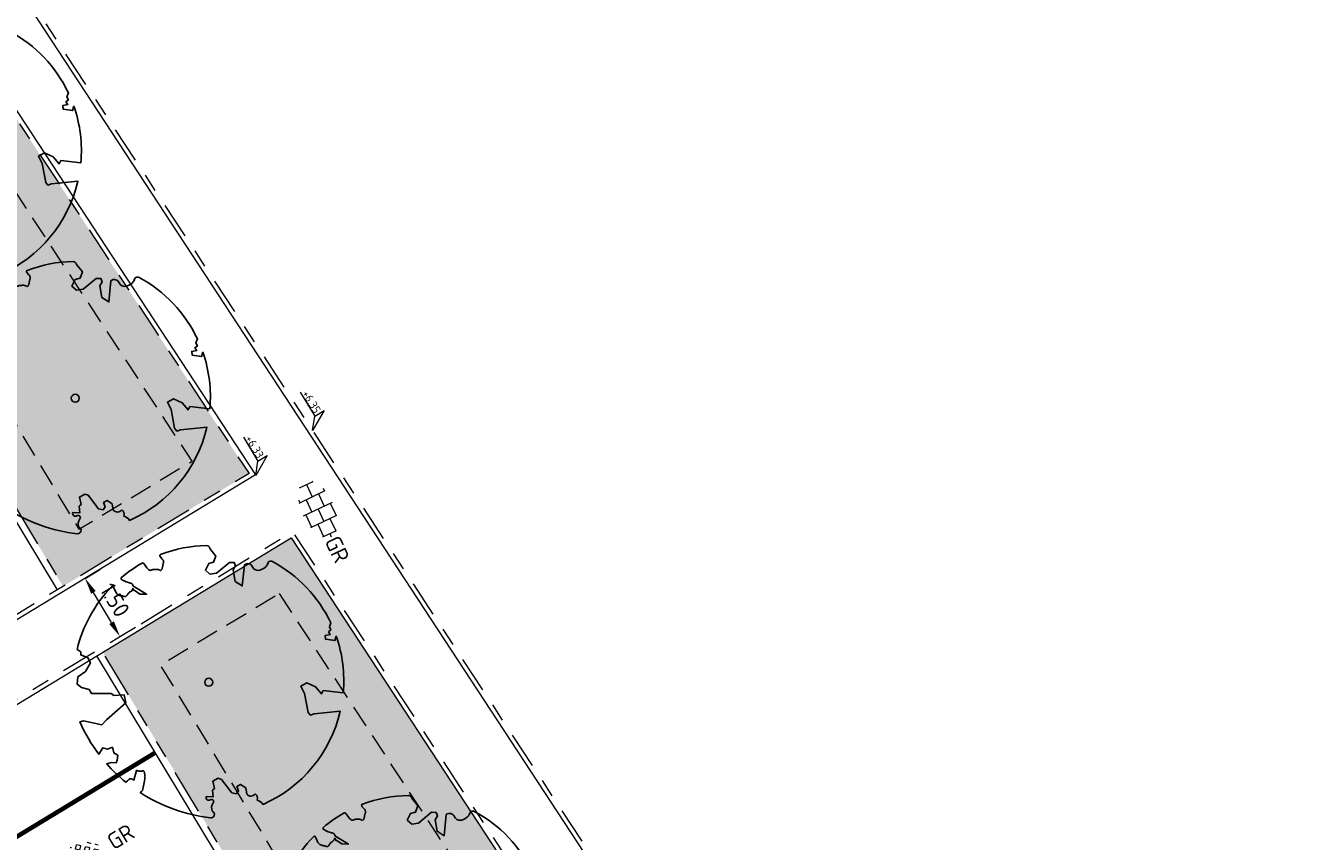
# Model space of a CAD drawing. Header units: metres. Extents: x 155090 to 155676, y 461362 to 461889.
# Tile 77 of 98: x 155285 to 155313, y 461636 to 461654. Entities that reach past the tile are written whole.
import ezdxf
from ezdxf.enums import TextEntityAlignment as Align

# ---------------------------------------------------------------- set-up
doc = ezdxf.new("R2010")
doc.units = ezdxf.units.M
for name, pattern in [('DASHED', [0.75, 0.5, -0.25]), ('VH-OPSLUITBAND-SO', [10, 4, -2, 2, -2]), ('VH-TROTTOIRBAND_130-150', [15, 5, -2, 2, -2, 2, -2]), ('VW-5050_STREEP', [1, 0.5, -0.5]), ('ZZ-HIDDEN-SO', [4, 2, -2])]:
    doc.linetypes.add(name, pattern=pattern)
doc.layers.get('0').update_dxf_attribs({"lineweight": 18})
doc.layers.get('Defpoints').update_dxf_attribs({"lineweight": 18})
for name, color, linetype, lineweight in [('B-WE-VH-VERHARDING_HALFVERHARDING_GRASBETONSTEEN-S-200', 130, 'Continuous', 18), ('N-WE-GR-BOOM-S', 90, 'Continuous', 25), ('N-WE-VH-KANTOPSLUITING_OPSLUITBAND_100X200-G', 150, 'VH-OPSLUITBAND-SO', 18), ('N-WE-VH-KANTOPSLUITING_TROTTOIRBAND_130 150X250-G', 210, 'VH-TROTTOIRBAND_130-150', 18), ('N-WE-VH-KANTOPSLUITING_VOORKANT_BAND-G', 50, 'Continuous', 18), ('N-WE-VH-VERHARDING_TEGEL-KLEUR-DUN-S', 7, 'Continuous', 18), ('N-WE-VW-MARKERING_DWARS_OVERSTEEK_KANALISATIESTREEP50_010-G', 7, 'VW-5050_STREEP', 18), ('X-XX-AL-HOOGTELABEL-S', 7, 'Continuous', 18), ('X-XX-AL-M', 7, 'Continuous', 18)]:
    doc.layers.add(name, color=color, linetype=linetype, lineweight=lineweight)
doc.layers.add('N-WE-GR-Groen-A-200', color=7, linetype='Continuous', lineweight=18, true_color=0x52a500)
doc.layers.add('N-WE-GR-MATERIAALGRENS-G', color=7, linetype='ZZ-HIDDEN-SO', lineweight=18, true_color=0x00e600)
doc.styles.add('NLCS-ISO', font='NLCS-ISO.ttf')
doc.styles.add('NLCS-ISO-M200-T18', font='NLCS-ISO.ttf', dxfattribs={"height": 0.36})
doc.dimstyles.new('NLCS-M200-T18-PIJL_L2_H2', dxfattribs={"dimscale": 0.2, "dimtxt": 0.36, "dimasz": 1.8, "dimexe": 2, "dimexo": 2, "dimgap": 0.7, "dimtad": 1, "dimzin": 0, "dimdsep": 46, "dimtxsty": 'NLCS-ISO-M200-T18', "dimcen": 0, "dimdle": 2, "dimclrd": 256, "dimclre": 256, "dimclrt": 10, "dimazin": 0, "dimtfac": 1, "dimtofl": 0, "dimtmove": 0, "dimatfit": 3, "dimfxl": 2, "dimfxlon": 1, "dimtfill": 1, "dimtfillclr": 256, "dimtolj": 1, "dimtzin": 0, "dimlwd": -1, "dimlwe": -1, "dimarcsym": 0})

# ---------------------------------------------------------------- blocks, each defined once
blk = doc.blocks.new('*U46')
at = {"lineweight": 9}
for p, q in [((-1.84, 1.5), (-1.5, 1.5)), ((-1.5, -1.6), (-1.5, 1.6)), ((0, -1.78), (0, 1.78)), ((0, 1.5), (1.5, 1.5)), ((1.5, -1.6), (1.5, 1.6)), ((-3.08, 0.75), (-3, 0.75)), ((-3, -0.83), (-3, 0.83)), ((-3, 0), (-1.5, 0)), ((-1.5, 0.75), (0, 0.75)), ((0, 0), (1.5, 0)), ((1.5, 0.75), (3, 0.75)), ((3, -0.83), (3, 0.83)), ((3, 0), (3.39, 0)), ((-3.08, -0.75), (-3, -0.75)), ((-1.5, -0.75), (0, -0.75)), ((1.5, -0.75), (3, -0.75)), ((-1.84, -1.5), (-1.5, -1.5)), ((0, -1.5), (1.5, -1.5))]:
    blk.add_line(p, q, dxfattribs=at)
at = {"style": 'NLCS-ISO'}
blk.add_attdef('FORMAAT', text='', height=1.8, dxfattribs=at).set_placement((-3.18, 0), align=Align.MIDDLE_RIGHT)
blk.add_attdef('KLEUR', text='', height=1.8, dxfattribs=at).set_placement((3.49, 0), align=Align.MIDDLE_LEFT)
blk = doc.blocks.new('*D72')
at = {"layer": 'Defpoints', "color": 0, "transparency": 16777216}
for p in [(155286.127, 461641.846), (155286.127, 461641.846), (155286.899, 461640.56)]:
    blk.add_point(p, dxfattribs=at)
at = {"layer": 'X-XX-AL-M', "transparency": 16777216}
for p, q in [((155286.127, 461641.846), (155286.47, 461642.052)), ((155286.713, 461640.868), (155286.312, 461641.537)), ((155286.899, 461640.56), (155287.242, 461640.765))]:
    blk.add_line(p, q, dxfattribs=at)
for points in [[(155286.363, 461641.568), (155286.261, 461641.506), (155286.127, 461641.846)], [(155286.765, 461640.899), (155286.662, 461640.837), (155286.899, 461640.56)]]:
    blk.add_solid(points, dxfattribs=at)
at = {"layer": 'X-XX-AL-M', "color": 10, "transparency": 16777216, "insert": (155286.787, 461641.367), "char_height": 0.36, "attachment_point": 5, "rotation": 300.9792, "style": 'NLCS-ISO-M200-T18', "bg_fill": 3, "box_fill_scale": 1.1, "bg_fill_color": 256, "bg_fill_true_color": 13158600, "bg_fill_transparency": 0}
blk.add_mtext('\\A1;1.50', dxfattribs=at)
blk = doc.blocks.new('*U250')
at = {"lineweight": 18}
for p, q in [((-2.46, 2.07), (-2.46, 4.47)), ((-2.46, 4.47), (0, 0)), ((-8.66, 2.07), (-2.46, 2.07)), ((0, 0), (-2.46, 2.07))]:
    blk.add_line(p, q, dxfattribs=at)
at = {"lineweight": 18, "style": 'NLCS-ISO'}
blk.add_attdef('...', text='', height=1.8, dxfattribs=at).set_placement((-5.56, 1.65), align=Align.BOTTOM_CENTER)
blk = doc.blocks.new('SVH-GRASBETONSTEEN_02_KL-SO')
for p, q in [((-1.48, 1.29), (-1.69, 1.5)), ((-0.77, 1.29), (-0.41, 1.65)), ((-0.06, 1.29), (-0.41, 1.65)), ((0.3, 1.65), (0.22, 1.72)), ((0.3, 1.65), (0.36, 1.71)), ((0.65, 1.29), (0.99, 1.63)), ((1.36, 1.29), (1.04, 1.62)), ((-2.9, -0.13), (-3.26, 0.22)), ((-2.9, 0.58), (-2.55, 0.93)), ((-2.55, 0.22), (-2.9, 0.58)), ((-2.19, 0.58), (-2.55, 0.93)), ((-2.55, 0.22), (-2.19, 0.58)), ((-2.19, 1.29), (-2.16, 1.32)), ((-1.84, 0.93), (-2.19, 1.29)), ((-2.19, -0.13), (-1.84, 0.22)), ((-1.84, 0.93), (-1.48, 1.29)), ((-1.48, -0.13), (-1.84, 0.22)), ((-1.48, 0.58), (-1.13, 0.93)), ((-1.13, 0.22), (-1.48, 0.58)), ((-0.77, 0.58), (-1.13, 0.93)), ((-1.13, 0.22), (-0.77, 0.58)), ((-0.41, 0.93), (-0.77, 1.29)), ((-0.77, -0.13), (-0.41, 0.22)), ((-0.41, 0.93), (-0.06, 1.29)), ((-0.06, -0.13), (-0.41, 0.22)), ((-0.06, 0.58), (0.3, 0.93)), ((0.3, 0.22), (-0.06, 0.58)), ((0.65, 0.58), (0.3, 0.93)), ((0.3, 0.22), (0.65, 0.58)), ((1.01, 0.93), (0.65, 1.29)), ((0.65, -0.13), (1.01, 0.22)), ((1.01, 0.93), (1.36, 1.29)), ((1.36, -0.13), (1.01, 0.22)), ((1.36, 0.58), (1.72, 0.93)), ((1.72, 0.22), (1.36, 0.58)), ((2.08, 0.58), (1.72, 0.93)), ((1.72, 0.22), (2.08, 0.58)), ((2.08, -0.13), (2.43, 0.22)), ((2.43, 0.93), (2.13, 1.24)), ((2.43, 0.93), (2.5, 1)), ((2.79, -0.13), (2.43, 0.22)), ((2.79, 0.58), (2.85, 0.65)), ((3.02, 0.35), (2.79, 0.58)), ((-3.18, -0.41), (-2.9, -0.13)), ((-2.87, -0.81), (-2.55, -0.49)), ((-2.19, -0.84), (-2.55, -0.49)), ((-2.47, -1.12), (-2.19, -0.84)), ((-1.84, -0.49), (-2.19, -0.13)), ((-1.99, -1.36), (-1.84, -1.2)), ((-1.84, -0.49), (-1.48, -0.13)), ((-1.53, -1.51), (-1.84, -1.2)), ((-1.48, -0.84), (-1.13, -0.49)), ((-1.13, -1.2), (-1.48, -0.84)), ((-0.77, -0.84), (-1.13, -0.49)), ((-1.13, -1.2), (-0.77, -0.84)), ((-0.41, -0.49), (-0.77, -0.13)), ((-0.77, -1.56), (-0.41, -1.2)), ((-0.41, -0.49), (-0.06, -0.13)), ((-0.06, -1.56), (-0.41, -1.2)), ((-0.06, -0.84), (0.3, -0.49)), ((0.3, -1.2), (-0.06, -0.84)), ((0.65, -0.84), (0.3, -0.49)), ((0.3, -1.2), (0.65, -0.84)), ((1.01, -0.49), (0.65, -0.13)), ((0.65, -1.56), (1.01, -1.2)), ((1.01, -0.49), (1.36, -0.13)), ((1.32, -1.51), (1.01, -1.2)), ((1.36, -0.84), (1.72, -0.49)), ((1.72, -1.2), (1.36, -0.84)), ((2.08, -0.84), (1.72, -0.49)), ((1.72, -1.2), (2.08, -0.84)), ((2.43, -0.49), (2.08, -0.13)), ((2.43, -0.49), (2.79, -0.13)), ((-0.66, -1.66), (-0.77, -1.56)), ((-0.19, -1.69), (-0.06, -1.56)), ((0.73, -1.63), (0.65, -1.56))]:
    blk.add_line(p, q)
at = {"style": 'NLCS-ISO'}
blk.add_attdef('FORMAAT', text='', height=1.8, dxfattribs=at).set_placement((-4.31, -0.13), align=Align.MIDDLE_RIGHT)
blk.add_attdef('KLEUR', text='', height=1.8, dxfattribs=at).set_placement((4.19, -0.13), align=Align.MIDDLE_LEFT)
at = {"style": 'NLCS-ISO', "flags": 1}
blk.add_attdef('FUNCTIE', text='', height=1.8, dxfattribs=at).set_placement((-0.06, -2.88), align=Align.TOP_CENTER)
blk = doc.blocks.new('SGR-BOOM_05')
blk.add_lwpolyline([(0.433, 4.712), (0.441, 4.722), (0.45, 4.731), (0.457, 4.739), (0.465, 4.746), (0.473, 4.754), (0.48, 4.761), (0.487, 4.77), (0.494, 4.779), (0.501, 4.79), (0.508, 4.802), (0.513, 4.817), (0.516, 4.836), (0.517, 4.858), (0.515, 4.885), (0.509, 4.916), (0.475, 5.034, -0.52938), (0.529, 5.099, -0.087139), (2.218, 4.625, -0.372341), (2.284, 4.473), (2.354, 4.119), (2.18, 3.946), (1.992, 3.985), (1.767, 3.817), (1.853, 3.602), (2.086, 3.527), (2.712, 3.671), (2.864, 3.587), (2.85, 3.453), (2.707, 3.365), (2.577, 2.941), (2.743, 2.67), (3.168, 3.347, -0.504641), (3.406, 3.14, 0.331948), (3.544, 2.921, 0.282008), (3.993, 3.004), (3.957, 2.985, -0.512156), (4.163, 2.984, -0.16076), (5.094, -0.056), (4.977, -0.169), (4.976, -0.294), (4.862, -0.315), (4.876, -0.438), (4.698, -0.381), (4.644, -0.519), (4.864, -0.665), (4.933, -0.72), (5.054, -0.599, -0.106371), (4.341, -2.61), (3.705, -2.201), (3.588, -2.282), (3.512, -1.945), (3.286, -1.673), (3.024, -1.676), (3.03, -1.99), (2.83, -2.678), (2.861, -2.809), (3.005, -2.829), (3.93, -3.183, -0.236298), (-0.225, -5.013, 0.159625), (-0.347, -4.77, 0.350802), (-0.315, -4.528, -0.504641), (-0.6, -4.393), (-0.531, -4.17), (-0.647, -3.962), (-0.802, -3.978), (-0.825, -4.144), (-0.942, -4.211), (-1.08, -4.106), (-1.2, -3.475), (-1.291, -3.384), (-1.522, -3.391), (-1.586, -3.665), (-1.68, -3.694), (-1.769, -3.923), (-2.003, -3.798, 0.733583), (-1.918, -3.973, -0.861625), (-1.87, -4.128, 0.279978), (-2.043, -4.393), (-2.036, -4.403, -0.827056), (-2.208, -4.583, -0.116774), (-4.152, -2.556), (-4.114, -2.549), (-4.084, -2.541), (-4.059, -2.531), (-4.039, -2.52), (-4.024, -2.509), (-4.013, -2.498), (-4.004, -2.486), (-3.768, -2.184), (-3.762, -2.173), (-3.758, -2.163), (-3.755, -2.153), (-3.752, -2.143), (-3.748, -2.133), (-3.745, -2.123), (-3.74, -2.111), (-3.735, -2.099), (-3.729, -2.085), (-3.721, -2.071), (-3.713, -2.056), (-3.705, -2.04), (-3.697, -2.024), (-3.689, -2.007), (-3.682, -1.991), (-3.676, -1.975), (-3.671, -1.959), (-3.668, -1.944), (-3.666, -1.929), (-3.665, -1.916), (-3.666, -1.904), (-3.668, -1.893), (-3.671, -1.884), (-3.676, -1.877), (-3.682, -1.872), (-3.69, -1.869), (-3.698, -1.867), (-3.708, -1.866), (-3.718, -1.865), (-3.729, -1.864), (-3.74, -1.863), (-3.752, -1.86), (-3.764, -1.856), (-3.776, -1.85), (-3.788, -1.843), (-3.801, -1.835), (-3.813, -1.826), (-3.826, -1.816), (-3.84, -1.806), (-3.853, -1.796), (-3.866, -1.785), (-3.88, -1.774), (-3.893, -1.762), (-3.907, -1.75), (-4.15, -2.028), (-4.162, -2.015), (-4.173, -2), (-4.183, -1.984), (-4.193, -1.968), (-4.204, -1.951), (-4.219, -1.938), (-4.242, -1.928), (-4.274, -1.924), (-4.319, -1.929), (-4.379, -1.942), (-4.457, -1.967, -0.040997), (-4.791, -1.027), (-4.617, -1.057), (-4.463, -1.156), (-4.38, -1.082), (-4.281, -0.927), (-4.376, -0.782), (-4.323, -0.567), (-4.52, -0.551), (-4.652, -0.423), (-4.892, -0.58, -0.05814), (-4.988, 0.829), (-4.852, 0.802), (-4.298, 0.364), (-4.06, 0.447), (-3.128, 0.693), (-3.049, 1), (-3.409, 1.144), (-3.464, 1.261), (-4.121, 1.584), (-4.136, 1.769), (-4.358, 1.957), (-4.448, 2.14), (-4.297, 2.378), (-3.958, 2.431), (-3.65, 2.633), (-3.646, 2.84), (-3.838, 3.066), (-3.787, 3.162), (-3.863, 3.31, -0.13428), (-1.664, 4.835, -0.541727), (-1.597, 4.783), (-1.608, 4.639), (-1.605, 4.565), (-1.595, 4.508), (-1.579, 4.465), (-1.558, 4.434), (-1.535, 4.41), (-1.511, 4.392), (-1.487, 4.376), (-1.465, 4.359), (-1.446, 4.342), (-1.428, 4.325), (-1.411, 4.309), (-1.395, 4.295), (-1.38, 4.284), (-1.364, 4.276), (-1.347, 4.272), (-1.33, 4.272), (-1.312, 4.277), (-1.292, 4.285), (-1.273, 4.294), (-1.252, 4.305), (-1.232, 4.316), (-1.211, 4.327), (-1.189, 4.336), (-1.168, 4.342), (-1.147, 4.347), (-1.126, 4.35), (-1.105, 4.353), (-1.085, 4.356), (-1.066, 4.36), (-1.048, 4.365), (-1.031, 4.372), (-1.015, 4.382), (-1, 4.394), (-0.986, 4.408), (-0.973, 4.424), (-0.963, 4.324), (-0.94, 4.298), (-0.834, 4.118), (-0.611, 3.996), (-0.927, 4.508), (-0.921, 4.523), (-0.917, 4.539), (-0.915, 4.553), (-0.916, 4.568), (-0.92, 4.583), (-0.927, 4.598), (-0.938, 4.613), (-0.953, 4.629), (-0.972, 4.647), (-0.994, 4.667), (-1.02, 4.691), (-1.05, 4.719), (-1.082, 4.754), (-1.117, 4.795), (-1.199, 4.901, -0.543104), (-1.171, 4.981, -0.046766), (-0.234, 5.117, -0.385168), (-0.182, 5.074), (-0.152, 4.882), (-0.138, 4.822), (-0.121, 4.78), (-0.104, 4.753), (-0.085, 4.737), (-0.066, 4.73), (-0.047, 4.727), (-0.027, 4.726), (-0.009, 4.724), (0.009, 4.72), (0.027, 4.716), (0.044, 4.71), (0.061, 4.704), (0.077, 4.697), (0.093, 4.689), (0.109, 4.682), (0.124, 4.675), (0.139, 4.668), (0.153, 4.66), (0.167, 4.653), (0.18, 4.645), (0.191, 4.638), (0.202, 4.629), (0.211, 4.621), (0.219, 4.611), (0.225, 4.602), (0.231, 4.593), (0.236, 4.584), (0.242, 4.576), (0.247, 4.569), (0.253, 4.564), (0.26, 4.56), (0.269, 4.559), (0.278, 4.56), (0.289, 4.563), (0.3, 4.568), (0.312, 4.574), (0.324, 4.582), (0.336, 4.592), (0.348, 4.603), (0.36, 4.616), (0.371, 4.63), (0.382, 4.644), (0.393, 4.659), (0.404, 4.673), (0.414, 4.687), (0.423, 4.7)], format="xyb", close=True)
blk.add_circle((0, 0), 0.15)

msp = doc.modelspace()

# ---------------------------------------------------------------- hatches: boundary and pattern name
at = {"layer": 'N-WE-GR-Groen-A-200', "true_color": 0x7fff00, "transparency": 33554585}
h = msp.add_hatch(color=70, dxfattribs=at)
h.dxf.hatch_style = 1
h.paths.add_polyline_path([(155285.641, 461641.67), (155289.751, 461644.164), (155278.016, 461662.059), (155270.351, 461657.455), (155270.867, 461656.598), (155271.036, 461656.318), (155275.267, 461658.886)])
h = msp.add_hatch(color=70, dxfattribs=at)
h.dxf.hatch_style = 1
edge = h.paths.add_edge_path()
edge.add_line((155296.975, 461622.989), (155292.743, 461620.421))
edge.add_line((155292.743, 461620.421), (155293.286, 461619.53))
edge.add_arc((155298.24, 461622.546), 5.8, 211.3398, 214.3729)
edge.add_line((155293.453, 461619.272), (155295.514, 461620.523))
edge.add_line((155295.514, 461620.523), (155298.023, 461621.246))
edge.add_line((155298.023, 461621.246), (155300.358, 461621.918))
edge.add_line((155300.358, 461621.918), (155303.23, 461623.61))
edge.add_line((155303.23, 461623.61), (155290.712, 461642.741))
edge.add_line((155290.712, 461642.741), (155286.519, 461640.214))
edge.add_line((155286.519, 461640.214), (155289.632, 461635.047))
edge.add_line((155289.632, 461635.047), (155296.975, 461622.989))
edge.add_line((155296.975, 461622.989), (155296.975, 461622.989))
edge.add_line((155296.975, 461622.989), (155296.975, 461622.989))

# ---------------------------------------------------------------- linework, layer by layer
at = {"layer": 'N-WE-GR-MATERIAALGRENS-G', "linetype": 'DASHED', "flags": 128}
for points in [[(155277.668, 461660.947), (155275.808, 461659.83), (155285.991, 461642.931), (155288.494, 461644.439)], [(155290.414, 461641.511), (155301.959, 461623.906), (155299.999, 461622.752), (155298.437, 461622.302), (155287.797, 461639.933)]]:
    msp.add_lwpolyline(points, close=True, dxfattribs=at)
at = {"layer": 'N-WE-VH-KANTOPSLUITING_OPSLUITBAND_100X200-G', "ltscale": 0.2, "flags": 128}
msp.add_lwpolyline([(155349.705, 461650.855), (155322.438, 461634.926), (155304.696, 461624.474), (155269.679, 461677.871), (155262.468, 461673.668), (155261.605, 461675.105), (155262.748, 461675.791)], dxfattribs=at)
at = {"layer": 'N-WE-VH-KANTOPSLUITING_TROTTOIRBAND_130 150X250-G', "ltscale": 0.2, "flags": 128}
for points in [[(155275.267, 461658.886), (155285.641, 461641.67)], [(155292.743, 461620.421), (155296.975, 461622.989), (155289.632, 461635.047), (155286.519, 461640.214)]]:
    msp.add_lwpolyline(points, dxfattribs=at)
at = {"layer": 'N-WE-VH-KANTOPSLUITING_VOORKANT_BAND-G', "ltscale": 0.2, "flags": 128}
for points in [[(155349.755, 461650.769), (155322.489, 461634.84), (155304.665, 461624.339), (155269.647, 461677.737), (155262.433, 461673.532), (155261.468, 461675.139), (155262.697, 461675.877)], [(155275.191, 461658.723), (155285.513, 461641.592)], [(155292.665, 461620.549), (155296.768, 461623.039), (155289.504, 461634.969), (155286.39, 461640.136)]]:
    msp.add_lwpolyline(points, dxfattribs=at)
at = {"layer": 'N-WE-VW-MARKERING_DWARS_OVERSTEEK_KANALISATIESTREEP50_010-G', "ltscale": 0.4, "const_width": 0.1, "flags": 128}
msp.add_lwpolyline([(155283.577, 461635.504), (155287.688, 461637.999)], dxfattribs=at)

# ---------------------------------------------------------------- block references
at = {"layer": 'B-WE-VH-VERHARDING_HALFVERHARDING_GRASBETONSTEEN-S-200', "xscale": 0.2, "yscale": 0.2, "zscale": 0.2, "rotation": 31.24885404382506}
msp.add_blockref('SVH-GRASBETONSTEEN_02_KL-SO', (155285.938, 461635.573), dxfattribs=at).add_auto_attribs({'KLEUR': 'GR'})
at = {"layer": 'N-WE-GR-BOOM-S', "xscale": 0.5889191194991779, "yscale": 0.5889191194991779, "zscale": 0.5889191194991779, "rotation": 26.5502593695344}
for p in [(155283.061, 461651.265), (155293.323, 461634.027)]:
    msp.add_blockref('SGR-BOOM_05', p, dxfattribs=at)
at = {"layer": 'N-WE-VH-VERHARDING_TEGEL-KLEUR-DUN-S'}
ref = msp.add_blockref('*U46', (155291.277, 461643.377), dxfattribs=dict(at, xscale=0.2000000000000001, yscale=0.2000000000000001, zscale=0.2000000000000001, rotation=295.3586498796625))
ref.add_attrib('KLEUR', 'GR', dxfattribs={"layer": '0', "height": 0.36, "rotation": 295.3586, "style": 'NLCS-ISO'}).set_placement((155291.577, 461642.746), align=Align.MIDDLE_LEFT)
at = {"layer": 'X-XX-AL-HOOGTELABEL-S', "xscale": 0.1, "yscale": 0.1, "zscale": 0.1, "rotation": 301.3739453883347}
for p, values in [((155291.157, 461645.113), {'...': '+6.35'}), ((155289.9, 461644.119), {'...': '+6.33'})]:
    msp.add_blockref('*U250', p, dxfattribs=at).add_auto_attribs(values)

# ---------------------------------------------------------------- next in the draw order: dimensions: what is measured, and where the dimension line sits
at = {"layer": 'X-XX-AL-M'}
dim = msp.add_aligned_dim(p1=(155286.899, 461640.56), p2=(155286.127, 461641.846), distance=0, dimstyle='NLCS-M200-T18-PIJL_L2_H2', override={"dimtxsty": 'NLCS-ISO-M200-T18', "dimtfill": 1}, dxfattribs=at)
dim.commit()
dim.dimension.update_dxf_attribs({"geometry": '*D72', "text_midpoint": (155286.787, 461641.367)})

# ---------------------------------------------------------------- next in the draw order: linework, layer by layer
at = {"layer": 'N-WE-VH-KANTOPSLUITING_OPSLUITBAND_100X200-G', "ltscale": 0.2, "flags": 128}
for points in [[(155270.263, 461657.402), (155278.016, 461662.059), (155289.751, 461644.164), (155281.405, 461639.099)], [(155282.235, 461637.731), (155290.714, 461642.877), (155303.371, 461623.577), (155300.398, 461621.826), (155295.555, 461620.431), (155293.51, 461619.19)]]:
    msp.add_lwpolyline(points, dxfattribs=at)
at = {"layer": 'N-WE-VH-KANTOPSLUITING_VOORKANT_BAND-G', "ltscale": 0.2, "flags": 128}
for points in [[(155270.211, 461657.488), (155278.047, 461662.194), (155289.891, 461644.132), (155281.457, 461639.013)], [(155282.287, 461637.646), (155290.683, 461642.742), (155303.23, 461623.61), (155300.358, 461621.918), (155295.514, 461620.523), (155293.458, 461619.275)]]:
    msp.add_lwpolyline(points, dxfattribs=at)

# ---------------------------------------------------------------- next in the draw order: block references
at = {"layer": 'N-WE-GR-BOOM-S', "xscale": 0.5889191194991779, "yscale": 0.5889191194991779, "zscale": 0.5889191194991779, "rotation": 26.5502593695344}
for p in [(155285.912, 461645.828), (155288.86, 461639.55)]:
    msp.add_blockref('SGR-BOOM_05', p, dxfattribs=at)

doc.saveas('drawing.dxf')
